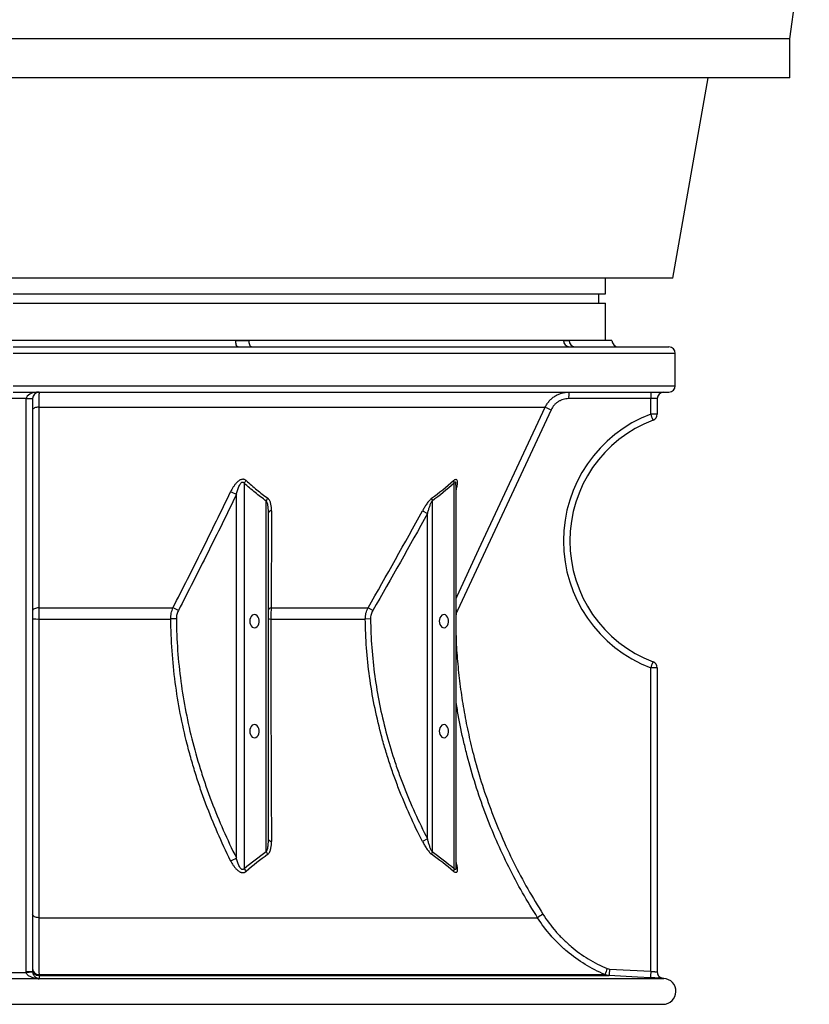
# Model space of a CAD drawing. Header units: millimetres. Extents: x 1228 to 2708, y 240 to 3424.
# Tile 2 of 7: x 1973 to 2583, y 240 to 1000. Entities that reach past the tile are written whole.
import ezdxf

# ---------------------------------------------------------------- set-up
doc = ezdxf.new("R2010")
doc.units = ezdxf.units.MM

msp = doc.modelspace()

# ---------------------------------------------------------------- linework, layer by layer
at = {"color": 7, "linetype": 'Continuous', "lineweight": 25}
for p, q in [((2568.12, 985.41), (2583.12, 1095.41)), ((2568.12, 985.41), (1368.12, 985.41)), ((2568.12, 955.41), (2568.12, 985.41)), ((2568.12, 955.41), (1368.12, 955.41)), ((2477.62, 800.52), (2504.94, 955.41)), ((2477.62, 800.52), (1458.62, 800.52)), ((2425.62, 788.52), (2425.62, 800.52)), ((1968.12, 788.52), (2425.62, 788.52)), ((2420.62, 781.22), (2420.62, 788.52)), ((1968.12, 781.22), (2425.62, 781.22)), ((2425.62, 752.52), (2425.62, 781.22)), ((2139.94, 752.52), (1796.31, 752.52)), ((1968.12, 747.52), (2474.62, 747.52)), ((2150.27, 752.52), (2139.94, 752.52)), ((2393.25, 752.52), (2150.27, 752.52)), ((2397.53, 752.52), (2393.25, 752.52)), ((2430.62, 752.52), (2397.53, 752.52)), ((2479.62, 717.52), (2479.62, 742.52)), ((1968.12, 712.52), (2474.62, 712.52)), ((1978.12, 707.52), (1958.12, 707.52)), ((1978.12, 707.52), (1983.12, 707.52)), ((1978.12, 264.89), (1978.12, 707.52)), ((1983.12, 707.52), (1983.12, 264.89)), ((1987.91, 700.97), (2379.16, 700.97)), ((2460.69, 707.52), (2397.23, 707.52)), ((2460.69, 695.59), (2460.69, 707.52)), ((2465.62, 707.52), (2460.69, 707.52)), ((2465.62, 707.52), (2465.62, 695.59)), ((2383.62, 698.86), (2311.22, 543.76)), ((2465.62, 695.59), (2460.69, 695.59)), ((2146.57, 642.12), (2146.57, 344.46)), ((2308.73, 344.46), (2308.73, 642.12)), ((2310.15, 640.61), (2310.15, 640.84)), ((2310.19, 345.77), (2310.19, 640.61)), ((2140.53, 352.65), (2140.53, 633.4)), ((2163.6, 357.55), (2163.6, 628.39)), ((2291.69, 628.39), (2291.69, 357.55)), ((2165.07, 618.81), (2165.07, 367.41)), ((2284.32, 620.92), (2288.15, 618.81)), ((2288.15, 367.41), (2288.15, 618.81)), ((1987.86, 545.88), (2091.54, 545.88)), ((2167.4, 545.88), (2242.23, 545.88)), ((2245.9, 543.76), (2242.23, 545.88)), ((1987.83, 537.24), (2089.83, 537.24)), ((2167.11, 537.24), (2240.13, 537.24)), ((2244.16, 537.29), (2240.13, 537.24)), ((2460.69, 265.02), (2460.69, 499.44)), ((2465.62, 499.44), (2460.69, 499.44)), ((2465.62, 499.44), (2465.62, 264.51)), ((2288.15, 367.41), (2284.28, 365.4)), ((1987.92, 306.4), (2373.21, 306.4)), ((2428.74, 266.7), (2460.69, 265.02)), ((1978.12, 264.89), (1983.12, 264.89)), ((1978.15, 264.2), (1983.14, 264.54)), ((1988.04, 262.48), (2425.18, 262.48)), ((1988.11, 261.7), (2428.54, 261.7)), ((2470.65, 259.51), (2470.36, 259.52)), ((1466.62, 239.52), (2469.62, 239.52))]:
    msp.add_line(p, q, dxfattribs=at)
at = {"color": 1, "linetype": 'Continuous', "lineweight": 25}
for p, q in [((2479.62, 742.52), (1968.12, 742.52)), ((1968.12, 717.52), (2479.62, 717.52)), ((1988.11, 259.51), (2470.65, 259.51)), ((1968.12, 239.52), (2470.17, 239.52))]:
    msp.add_line(p, q, dxfattribs=at)
at = {"color": 7, "linetype": 'Continuous', "lineweight": 25, "flags": 128}
for points in [[(2141.8, 747.52), (2141.44, 747.61), (2141.09, 747.9), (2140.77, 748.36), (2140.48, 748.98), (2140.25, 749.74), (2140.08, 750.6), (2139.98, 751.54), (2139.94, 752.52)], [(2152.24, 747.52), (2151.85, 747.61), (2151.48, 747.9), (2151.14, 748.36), (2150.84, 748.98), (2150.6, 749.74), (2150.42, 750.6), (2150.3, 751.54), (2150.27, 752.52)], [(1987.91, 700.97), (1986.96, 700.91), (1986.06, 700.78), (1985.23, 700.58), (1984.51, 700.32), (1983.92, 700), (1983.48, 699.65), (1983.22, 699.26), (1983.12, 698.86)], [(1987.91, 700.97), (1987.9, 691.91), (1987.9, 655.66), (1987.86, 545.88)], [(1987.86, 545.88), (1986.92, 545.82), (1986.03, 545.68), (1985.21, 545.48), (1984.5, 545.22), (1983.91, 544.9), (1983.48, 544.55), (1983.21, 544.16), (1983.12, 543.76)], [(2150.85, 535.57), (2150.99, 534.19), (2151.38, 532.92), (2152, 531.84), (2152.8, 531.04), (2153.73, 530.57), (2154.71, 530.48), (2155.67, 530.76), (2156.54, 531.4), (2157.26, 532.35), (2157.77, 533.53), (2158.03, 534.87), (2158.03, 536.26), (2157.77, 537.6), (2157.26, 538.78), (2156.54, 539.73), (2155.67, 540.37), (2154.71, 540.65), (2153.73, 540.56), (2152.8, 540.09), (2152, 539.29), (2151.38, 538.22), (2150.99, 536.94), (2150.85, 535.57)], [(2297.23, 535.57), (2297.36, 534.19), (2297.75, 532.92), (2298.37, 531.84), (2299.17, 531.04), (2300.1, 530.57), (2301.08, 530.48), (2302.04, 530.76), (2302.91, 531.4), (2303.63, 532.35), (2304.14, 533.53), (2304.4, 534.87), (2304.4, 536.26), (2304.14, 537.6), (2303.63, 538.78), (2302.91, 539.73), (2302.04, 540.37), (2301.08, 540.65), (2300.1, 540.56), (2299.17, 540.09), (2298.37, 539.29), (2297.75, 538.22), (2297.36, 536.94), (2297.23, 535.57)], [(2094.14, 537.29), (2093.64, 537.28), (2093.11, 537.27), (2092.57, 537.27), (2092.02, 537.26), (2091.46, 537.26), (2090.91, 537.25), (2090.36, 537.25), (2089.83, 537.24)], [(2150.85, 450.57), (2150.99, 449.19), (2151.38, 447.92), (2152, 446.84), (2152.8, 446.04), (2153.73, 445.57), (2154.71, 445.48), (2155.67, 445.76), (2156.54, 446.4), (2157.26, 447.35), (2157.77, 448.53), (2158.03, 449.87), (2158.03, 451.26), (2157.77, 452.6), (2157.26, 453.78), (2156.54, 454.73), (2155.67, 455.37), (2154.71, 455.65), (2153.73, 455.56), (2152.8, 455.09), (2152, 454.29), (2151.38, 453.22), (2150.99, 451.94), (2150.85, 450.57)], [(2297.23, 450.57), (2297.36, 449.19), (2297.75, 447.92), (2298.37, 446.84), (2299.17, 446.04), (2300.1, 445.57), (2301.08, 445.48), (2302.04, 445.76), (2302.91, 446.4), (2303.63, 447.35), (2304.14, 448.53), (2304.4, 449.87), (2304.4, 451.26), (2304.14, 452.6), (2303.63, 453.78), (2302.91, 454.73), (2302.04, 455.37), (2301.08, 455.65), (2300.1, 455.56), (2299.17, 455.09), (2298.37, 454.29), (2297.75, 453.22), (2297.36, 451.94), (2297.23, 450.57)], [(1987.92, 306.4), (1986.97, 306.47), (1986.07, 306.63), (1985.24, 306.89), (1984.52, 307.22), (1983.93, 307.62), (1983.49, 308.08), (1983.22, 308.57), (1983.12, 309.08)], [(1988.11, 261.7), (1988.11, 261.18), (1988.11, 259.51)], [(2460.5, 260.03), (2450.52, 260.55), (2428.54, 261.7)]]:
    msp.add_lwpolyline(points, dxfattribs=at)
at = {"color": 1, "linetype": 'Continuous', "lineweight": 25, "flags": 128}
for points in [[(2310.19, 553.21), (2311, 554.94), (2327.92, 591.18), (2379.16, 700.97)], [(2311.22, 543.76), (2310.37, 544.16), (2310.19, 544.25)], [(2470.36, 259.52), (2469.43, 259.66), (2468.64, 259.92)]]:
    msp.add_lwpolyline(points, dxfattribs=at)
at = {"color": 7, "linetype": 'Continuous', "lineweight": 25}
for centre, radius, start, end in [((2398.06, 752.32), 4.81, 177.69044, 267.48727), ((2402.35, 752.35), 4.83, 177.95364, 267.79583), ((2435.62, 752.52), 5, 180, 270), ((2474.62, 742.52), 5, 0, 90), ((2474.62, 717.52), 5, 270, 0), ((1988.12, 707.52), 5, 90, 180), ((2486.81, 708.77), 89.59, 177.60086, 180.7993), ((2550.27, 708.77), 89.59, 177.60086, 180.7993), ((2470.62, 707.52), 5, 90, 180), ((2476.15, 899.9), 221.32, 244.00907, 245.2867), ((2498.19, 597.52), 105, 110.92483, 249.07517), ((2372.16, 660.42), 95.26, 18.6775, 21.67033), ((2460.62, 695.59), 5, 290.92483, 360), ((2498.12, 597.52), 100, 110.92483, 249.07517), ((2153.71, 638.86), 7.85, 136.8275, 155.4744), ((2313.11, 644.21), 4.86, 179.67551, 205.42503), ((2130.33, 617.53), 18.86, 57.26812, 72.41188), ((2170.76, 625.78), 7.62, 141.68389, 159.94939), ((2296.63, 630.26), 5.28, 177.34638, 200.71174), ((2167.87, 618.02), 2.91, 94.26761, 164.3313), ((2085.4, 528.67), 18.27, 55.69365, 70.3415), ((2167.77, 543.12), 2.78, 97.63795, 166.64193), ((1986.7, 663.8), 126.56, 268.38107, 270.51244), ((2166.79, 568.63), 31.39, 266.85867, 270.59812), ((2372.16, 534.62), 95.26, 338.32967, 341.3225), ((2460.62, 499.44), 5, 0, 69.07517), ((2167.79, 368.25), 2.85, 197.04911, 266.6737), ((2130.36, 367.89), 18.32, 288.07593, 303.71638), ((2170.77, 360.16), 7.62, 199.96794, 218.29732), ((2296.64, 355.69), 5.28, 159.36644, 182.80506), ((2153.76, 347.46), 7.79, 202.64215, 222.57318), ((2313.22, 342.5), 4.9, 156.36, 183.58192), ((2469.8, 161.45), 174.19, 122.05407, 123.67893), ((1987.93, 267.28), 4.81, 182.38195, 271.32658), ((1988.12, 266.7), 5, 180.03912, 269.90917), ((2517.56, 227.62), 98.73, 156.43878, 159.32497), ((2518.44, 260.75), 89.9, 176.20783, 179.39288), ((1987.24, 258.11), 1.47, 87.16686, 118.65491), ((1988.12, 264.51), 5.01, 260.63641, 269.88095), ((2550.37, 259.08), 89.87, 176.20715, 179.3932), ((2470.62, 264.51), 5, 180, 267.02981), ((2470.62, 264.51), 5, 180, 246.61841), ((2470.12, 249.52), 10, 270.24278, 87), ((2469.62, 367.52), 128, 270, 270.24278)]:
    msp.add_arc(centre, radius, start, end, dxfattribs=at)
msp.add_ellipse((1988.12, 707.52), major_axis=(10, 0), ratio=0.5, start_param=1.570796, end_param=3.141593, dxfattribs=at)
for points, knots in [([(2139.94, 752.52), (2140.81, 752.52), (2141.67, 752.49), (2143.39, 752.44), (2144.26, 752.42), (2145.98, 752.42), (2146.84, 752.44), (2148.55, 752.49), (2149.41, 752.52), (2150.27, 752.52)], [0, 0, 0, 0, 0.25, 0.25, 0.5, 0.5, 0.75, 0.75, 1, 1, 1, 1]), ([(2393.25, 752.52), (2393.62, 752.52), (2393.98, 752.49), (2394.7, 752.44), (2395.06, 752.42), (2395.78, 752.42), (2396.13, 752.44), (2396.83, 752.49), (2397.18, 752.52), (2397.53, 752.52)], [0, 0, 0, 0, 0.25, 0.25, 0.5, 0.5, 0.75, 0.75, 1, 1, 1, 1]), ([(1988.12, 712.52), (1988.11, 712.52), (1988.1, 712.45), (1988.08, 712.18), (1988.07, 711.99), (1988.05, 711.59), (1988.05, 711.44), (1988.04, 711.11), (1988.03, 710.93), (1988.02, 710.35), (1988.01, 709.9), (1987.99, 709.14), (1987.99, 708.87), (1987.98, 708.31), (1987.97, 708.01), (1987.96, 707.09), (1987.95, 706.42), (1987.94, 705.01), (1987.93, 704.26), (1987.92, 703.07), (1987.92, 702.66), (1987.91, 701.83), (1987.91, 701.4), (1987.91, 700.97)], [0, 0, 0, 0, 0.125, 0.125, 0.25, 0.25, 0.3125, 0.3125, 0.375, 0.375, 0.5, 0.5, 0.5625, 0.5625, 0.625, 0.625, 0.75, 0.75, 0.875, 0.875, 0.9375, 0.9375, 1, 1, 1, 1]), ([(2379.16, 700.97), (2379.56, 701.83), (2380.02, 702.66), (2381.05, 704.24), (2381.62, 704.99), (2382.56, 706.05), (2382.88, 706.4), (2383.56, 707.07), (2383.91, 707.39), (2384.98, 708.31), (2385.74, 708.87), (2386.93, 709.63), (2387.34, 709.87), (2388.17, 710.32), (2388.6, 710.54), (2389.9, 711.12), (2390.78, 711.45), (2392.58, 711.98), (2393.51, 712.18), (2394.92, 712.38), (2395.39, 712.43), (2396.34, 712.5), (2396.82, 712.52), (2397.3, 712.52)], [0, 0, 0, 0, 0.125, 0.125, 0.25, 0.25, 0.3125, 0.3125, 0.375, 0.375, 0.5, 0.5, 0.5625, 0.5625, 0.625, 0.625, 0.75, 0.75, 0.875, 0.875, 0.9375, 0.9375, 1, 1, 1, 1]), ([(2397.23, 707.52), (2396.51, 707.52), (2395.8, 707.47), (2394.38, 707.26), (2393.69, 707.11), (2392.34, 706.72), (2391.67, 706.47), (2390.7, 706.03), (2390.38, 705.87), (2389.76, 705.53), (2389.45, 705.35), (2388.56, 704.78), (2387.99, 704.36), (2387.18, 703.67), (2386.92, 703.43), (2386.41, 702.93), (2386.17, 702.67), (2385, 701.34), (2384.23, 700.15), (2383.62, 698.86)], [0, 0, 0, 0, 0.125, 0.125, 0.25, 0.25, 0.375, 0.375, 0.4375, 0.4375, 0.5, 0.5, 0.625, 0.625, 0.6875, 0.6875, 0.75, 0.75, 1, 1, 1, 1]), ([(2147.98, 644.23), (2147.76, 644.44), (2147.52, 644.61), (2146.99, 644.91), (2146.71, 645.03), (2146.26, 645.14), (2146.1, 645.17), (2145.78, 645.21), (2145.62, 645.21), (2145.13, 645.2), (2144.78, 645.15), (2144.11, 644.96), (2143.78, 644.83), (2143.13, 644.51), (2142.82, 644.33), (2142.22, 643.92), (2141.93, 643.7), (2141.37, 643.22), (2141.1, 642.97), (2140.32, 642.18), (2139.84, 641.63), (2138.93, 640.47), (2138.52, 639.87), (2137.34, 638.05), (2136.65, 636.79), (2136.03, 635.51)], [0, 0, 0, 0, 0.0625, 0.0625, 0.125, 0.125, 0.15625, 0.15625, 0.1875, 0.1875, 0.25, 0.25, 0.3125, 0.3125, 0.375, 0.375, 0.4375, 0.4375, 0.5, 0.5, 0.625, 0.625, 0.75, 0.75, 1, 1, 1, 1]), ([(2140.53, 633.4), (2140.79, 634.45), (2141.07, 635.5), (2141.55, 637.06), (2141.72, 637.58), (2142.09, 638.61), (2142.29, 639.12), (2142.72, 640.13), (2142.96, 640.63), (2143.36, 641.35), (2143.5, 641.58), (2143.81, 642.03), (2143.97, 642.24), (2144.35, 642.64), (2144.55, 642.82), (2144.9, 643.01), (2145.03, 643.06), (2145.27, 643.1), (2145.4, 643.1), (2145.64, 643.05), (2145.75, 643.01), (2145.95, 642.88), (2146.05, 642.81), (2146.3, 642.55), (2146.44, 642.34), (2146.57, 642.12)], [0, 0, 0, 0, 0.25, 0.25, 0.375, 0.375, 0.5, 0.5, 0.625, 0.625, 0.6875, 0.6875, 0.75, 0.75, 0.8125, 0.8125, 0.84375, 0.84375, 0.875, 0.875, 0.90625, 0.90625, 0.9375, 0.9375, 1, 1, 1, 1]), ([(2163.6, 628.39), (2160.69, 630.48), (2157.81, 632.68), (2152.13, 637.26), (2149.33, 639.65), (2146.57, 642.12)], [0, 0, 0, 0, 0.5, 0.5, 1, 1, 1, 1]), ([(2147.98, 644.23), (2150.71, 641.77), (2153.47, 639.38), (2159.07, 634.79), (2161.9, 632.6), (2164.78, 630.5)], [0, 0, 0, 0, 0.5, 0.5, 1, 1, 1, 1]), ([(2091.54, 545.88), (2099.14, 560.69), (2106.63, 575.58), (2121.44, 605.47), (2128.77, 620.47), (2136.03, 635.51)], [0, 0, 0, 0, 0.5, 0.5, 1, 1, 1, 1]), ([(2140.53, 633.4), (2133.22, 618.35), (2125.84, 603.35), (2110.9, 573.46), (2103.35, 558.58), (2095.69, 543.76)], [0, 0, 0, 0, 0.5, 0.5, 1, 1, 1, 1]), ([(2163.6, 628.39), (2163.71, 628.23), (2163.8, 628.06), (2163.97, 627.71), (2164.05, 627.53), (2164.25, 626.97), (2164.35, 626.59), (2164.53, 625.81), (2164.61, 625.41), (2164.73, 624.6), (2164.79, 624.19), (2164.92, 622.97), (2164.98, 622.14), (2165.05, 620.48), (2165.07, 619.65), (2165.07, 618.81)], [0, 0, 0, 0, 0.0625, 0.0625, 0.125, 0.125, 0.25, 0.25, 0.375, 0.375, 0.5, 0.5, 0.75, 0.75, 1, 1, 1, 1]), ([(2167.65, 620.92), (2167.65, 621.84), (2167.62, 622.74), (2167.45, 624.51), (2167.32, 625.38), (2167.03, 626.64), (2166.91, 627.05), (2166.64, 627.85), (2166.48, 628.24), (2166.11, 628.98), (2165.9, 629.33), (2165.52, 629.81), (2165.39, 629.96), (2165.1, 630.25), (2164.95, 630.38), (2164.78, 630.5)], [0, 0, 0, 0, 0.25, 0.25, 0.5, 0.5, 0.625, 0.625, 0.75, 0.75, 0.875, 0.875, 0.9375, 0.9375, 1, 1, 1, 1]), ([(2291.35, 630.5), (2291.02, 630.26), (2290.69, 629.97), (2290.04, 629.33), (2289.71, 628.98), (2289.08, 628.24), (2288.77, 627.85), (2288.15, 627.05), (2287.85, 626.63), (2286.98, 625.37), (2286.42, 624.5), (2285.34, 622.74), (2284.82, 621.84), (2284.32, 620.92)], [0, 0, 0, 0, 0.125, 0.125, 0.25, 0.25, 0.375, 0.375, 0.5, 0.5, 0.75, 0.75, 1, 1, 1, 1]), ([(2288.15, 618.81), (2288.39, 619.65), (2288.63, 620.48), (2289.13, 622.14), (2289.39, 622.97), (2289.95, 624.6), (2290.25, 625.41), (2290.74, 626.59), (2290.91, 626.98), (2291.19, 627.54), (2291.28, 627.72), (2291.48, 628.06), (2291.58, 628.23), (2291.69, 628.39)], [0, 0, 0, 0, 0.25, 0.25, 0.5, 0.5, 0.75, 0.75, 0.875, 0.875, 0.9375, 0.9375, 1, 1, 1, 1]), ([(1987.86, 545.88), (1987.85, 544.52), (1987.84, 543.12), (1987.84, 540.96), (1987.84, 540.22), (1987.83, 538.74), (1987.83, 537.99), (1987.83, 537.24)], [0, 0, 0, 0, 0.5, 0.5, 0.75, 0.75, 1, 1, 1, 1]), ([(2089.83, 537.24), (2089.82, 538), (2089.86, 538.75), (2090, 540.24), (2090.11, 540.98), (2090.55, 543.16), (2090.98, 544.55), (2091.54, 545.88)], [0, 0, 0, 0, 0.25, 0.25, 0.5, 0.5, 1, 1, 1, 1]), ([(2095.69, 543.76), (2095.19, 542.78), (2094.79, 541.75), (2094.39, 540.11), (2094.29, 539.55), (2094.16, 538.43), (2094.13, 537.86), (2094.14, 537.29)], [0, 0, 0, 0, 0.5, 0.5, 0.75, 0.75, 1, 1, 1, 1]), ([(2167.4, 545.88), (2167.35, 545.21), (2167.31, 544.53), (2167.24, 543.12), (2167.21, 542.4), (2167.14, 540.23), (2167.11, 538.75), (2167.11, 537.24)], [0, 0, 0, 0, 0.25, 0.25, 0.5, 0.5, 1, 1, 1, 1]), ([(2240.13, 537.24), (2240.12, 538), (2240.16, 538.74), (2240.33, 540.24), (2240.47, 540.98), (2241, 543.16), (2241.54, 544.54), (2242.23, 545.88)], [0, 0, 0, 0, 0.25, 0.25, 0.5, 0.5, 1, 1, 1, 1]), ([(2245.9, 543.76), (2245.33, 542.78), (2244.89, 541.74), (2244.45, 540.11), (2244.33, 539.55), (2244.19, 538.42), (2244.15, 537.86), (2244.16, 537.29)], [0, 0, 0, 0, 0.5, 0.5, 0.75, 0.75, 1, 1, 1, 1]), ([(1987.83, 537.24), (1987.83, 527.02), (1987.83, 516.86), (1987.84, 496.66), (1987.84, 486.63), (1987.84, 466.68), (1987.84, 456.77), (1987.85, 437.07), (1987.85, 427.29), (1987.86, 412.7), (1987.86, 407.85), (1987.87, 400.6), (1987.87, 398.19), (1987.87, 393.38), (1987.87, 390.97), (1987.87, 383.79), (1987.88, 379.03), (1987.88, 369.58), (1987.88, 364.9), (1987.89, 355.6), (1987.89, 350.99), (1987.9, 341.83), (1987.9, 337.3), (1987.91, 323.83), (1987.91, 315.03), (1987.92, 306.4)], [0, 0, 0, 0, 0.125, 0.125, 0.25, 0.25, 0.375, 0.375, 0.5, 0.5, 0.5625, 0.5625, 0.59375, 0.59375, 0.625, 0.625, 0.6875, 0.6875, 0.75, 0.75, 0.8125, 0.8125, 0.875, 0.875, 1, 1, 1, 1]), ([(2136.05, 350.47), (2128.97, 364.68), (2122.6, 379.27), (2115.58, 398.04), (2114.22, 401.81), (2111.61, 409.42), (2110.34, 413.26), (2107.93, 420.97), (2106.77, 424.84), (2104.56, 432.64), (2103.51, 436.55), (2098.53, 456.2), (2095.45, 472.12), (2092.24, 496.34), (2091.41, 504.47), (2090.24, 520.83), (2089.91, 529.03), (2089.83, 537.24)], [0, 0, 0, 0, 0.25, 0.25, 0.3125, 0.3125, 0.375, 0.375, 0.4375, 0.4375, 0.5, 0.5, 0.75, 0.75, 0.875, 0.875, 1, 1, 1, 1]), ([(2094.14, 537.29), (2094.3, 520.95), (2095.49, 504.84), (2099.76, 473.04), (2102.85, 457.35), (2108.82, 434.12), (2111.03, 426.43), (2114.07, 416.88), (2114.69, 414.97), (2115.96, 411.16), (2116.6, 409.27), (2118.58, 403.6), (2119.95, 399.85), (2127.01, 381.23), (2133.42, 366.74), (2140.53, 352.65)], [0, 0, 0, 0, 0.25, 0.25, 0.5, 0.5, 0.625, 0.625, 0.65625, 0.65625, 0.6875, 0.6875, 0.75, 0.75, 1, 1, 1, 1]), ([(2167.11, 537.24), (2167.12, 522.2), (2167.13, 507.34), (2167.18, 477.95), (2167.22, 463.43), (2167.28, 441.88), (2167.31, 434.74), (2167.35, 424.09), (2167.36, 420.55), (2167.39, 413.49), (2167.41, 409.97), (2167.44, 402.96), (2167.45, 399.47), (2167.48, 392.55), (2167.5, 389.11), (2167.55, 378.84), (2167.59, 372.08), (2167.62, 365.4)], [0, 0, 0, 0, 0.25, 0.25, 0.5, 0.5, 0.625, 0.625, 0.6875, 0.6875, 0.75, 0.75, 0.8125, 0.8125, 0.875, 0.875, 1, 1, 1, 1]), ([(2284.28, 365.4), (2277.43, 378.72), (2271.28, 392.35), (2264.53, 409.8), (2263.23, 413.31), (2260.72, 420.36), (2259.52, 423.9), (2257.22, 431.02), (2256.11, 434.6), (2254.01, 441.79), (2253.02, 445.39), (2248.31, 463.44), (2245.41, 478.01), (2241.4, 507.42), (2240.29, 522.26), (2240.13, 537.24)], [0, 0, 0, 0, 0.25, 0.25, 0.3125, 0.3125, 0.375, 0.375, 0.4375, 0.4375, 0.5, 0.5, 0.75, 0.75, 1, 1, 1, 1]), ([(2244.16, 537.29), (2244.33, 522.4), (2245.44, 507.7), (2249.45, 478.64), (2252.34, 464.27), (2257.94, 442.97), (2260.02, 435.91), (2263.45, 425.38), (2264.65, 421.88), (2267.14, 414.9), (2268.44, 411.42), (2275.18, 394.12), (2281.32, 380.61), (2288.15, 367.41)], [0, 0, 0, 0, 0.25, 0.25, 0.5, 0.5, 0.625, 0.625, 0.6875, 0.6875, 0.75, 0.75, 1, 1, 1, 1]), ([(2165.07, 367.41), (2165.07, 366.55), (2165.05, 365.69), (2164.98, 363.98), (2164.93, 363.13), (2164.75, 361.45), (2164.63, 360.61), (2164.36, 359.4), (2164.25, 359), (2164.05, 358.43), (2163.98, 358.24), (2163.81, 357.89), (2163.72, 357.72), (2163.6, 357.55)], [0, 0, 0, 0, 0.25, 0.25, 0.5, 0.5, 0.75, 0.75, 0.875, 0.875, 0.9375, 0.9375, 1, 1, 1, 1]), ([(2164.78, 355.43), (2165.12, 355.68), (2165.41, 355.98), (2165.91, 356.64), (2166.12, 357.01), (2166.5, 357.78), (2166.65, 358.19), (2166.92, 359.02), (2167.04, 359.46), (2167.32, 360.77), (2167.45, 361.67), (2167.6, 363.51), (2167.63, 364.45), (2167.62, 365.4)], [0, 0, 0, 0, 0.125, 0.125, 0.25, 0.25, 0.375, 0.375, 0.5, 0.5, 0.75, 0.75, 1, 1, 1, 1]), ([(2284.28, 365.4), (2284.77, 364.45), (2285.28, 363.51), (2286.35, 361.66), (2286.91, 360.76), (2287.79, 359.45), (2288.09, 359.02), (2288.71, 358.19), (2289.03, 357.78), (2289.67, 357.02), (2290, 356.65), (2290.67, 355.98), (2291.02, 355.68), (2291.36, 355.43)], [0, 0, 0, 0, 0.25, 0.25, 0.5, 0.5, 0.625, 0.625, 0.75, 0.75, 0.875, 0.875, 1, 1, 1, 1]), ([(2291.69, 357.55), (2291.58, 357.71), (2291.47, 357.89), (2291.27, 358.25), (2291.17, 358.43), (2290.89, 359.01), (2290.72, 359.4), (2290.39, 360.21), (2290.23, 360.62), (2289.93, 361.45), (2289.79, 361.87), (2289.37, 363.13), (2289.11, 363.98), (2288.61, 365.69), (2288.38, 366.55), (2288.15, 367.41)], [0, 0, 0, 0, 0.0625, 0.0625, 0.125, 0.125, 0.25, 0.25, 0.375, 0.375, 0.5, 0.5, 0.75, 0.75, 1, 1, 1, 1]), ([(2136.05, 350.47), (2136.67, 349.22), (2137.36, 348.01), (2138.55, 346.26), (2138.98, 345.69), (2139.9, 344.58), (2140.39, 344.05), (2141.18, 343.32), (2141.45, 343.09), (2142.03, 342.64), (2142.32, 342.43), (2142.93, 342.06), (2143.25, 341.89), (2143.73, 341.68), (2143.9, 341.62), (2144.22, 341.5), (2144.39, 341.46), (2144.72, 341.38), (2144.88, 341.35), (2145.21, 341.3), (2145.38, 341.29), (2145.86, 341.29), (2146.17, 341.32), (2146.62, 341.43), (2146.76, 341.47), (2147.04, 341.58), (2147.17, 341.64), (2147.56, 341.84), (2147.8, 342), (2148.02, 342.19)], [0, 0, 0, 0, 0.25, 0.25, 0.375, 0.375, 0.5, 0.5, 0.5625, 0.5625, 0.625, 0.625, 0.6875, 0.6875, 0.71875, 0.71875, 0.75, 0.75, 0.78125, 0.78125, 0.8125, 0.8125, 0.875, 0.875, 0.90625, 0.90625, 0.9375, 0.9375, 1, 1, 1, 1]), ([(2146.57, 344.46), (2146.44, 344.26), (2146.31, 344.08), (2145.98, 343.77), (2145.78, 343.65), (2145.44, 343.57), (2145.32, 343.57), (2145.08, 343.6), (2144.97, 343.63), (2144.62, 343.78), (2144.41, 343.94), (2144.03, 344.29), (2143.86, 344.49), (2143.54, 344.9), (2143.39, 345.12), (2142.98, 345.79), (2142.74, 346.25), (2142.3, 347.2), (2142.1, 347.69), (2141.72, 348.66), (2141.55, 349.16), (2141.07, 350.64), (2140.79, 351.64), (2140.53, 352.65)], [0, 0, 0, 0, 0.0625, 0.0625, 0.125, 0.125, 0.15625, 0.15625, 0.1875, 0.1875, 0.25, 0.25, 0.3125, 0.3125, 0.375, 0.375, 0.5, 0.5, 0.625, 0.625, 0.75, 0.75, 1, 1, 1, 1]), ([(1987.92, 306.4), (1987.93, 301.51), (1987.94, 296.92), (1987.95, 288.31), (1987.96, 284.29), (1987.98, 278.7), (1987.99, 276.91), (1987.99, 274.36), (1988, 273.54), (1988, 271.93), (1988, 271.15), (1988.02, 267.37), (1988.03, 264.73), (1988.04, 262.48)], [0, 0, 0, 0, 0.25, 0.25, 0.5, 0.5, 0.625, 0.625, 0.6875, 0.6875, 0.75, 0.75, 1, 1, 1, 1]), ([(2425.18, 262.48), (2419.84, 264.73), (2414.74, 267.35), (2405, 273.32), (2400.36, 276.67), (2393.75, 282.24), (2391.6, 284.19), (2388.51, 287.23), (2387.49, 288.27), (2385.51, 290.37), (2384.53, 291.45), (2379.78, 296.89), (2376.32, 301.51), (2373.21, 306.4)], [0, 0, 0, 0, 0.25, 0.25, 0.5, 0.5, 0.625, 0.625, 0.6875, 0.6875, 0.75, 0.75, 1, 1, 1, 1]), ([(2377.36, 309.08), (2380.34, 304.4), (2383.64, 299.99), (2389.07, 293.77), (2390.96, 291.77), (2393.91, 288.86), (2394.92, 287.91), (2396.97, 286.04), (2398.01, 285.13), (2403.28, 280.68), (2407.73, 277.47), (2417.06, 271.75), (2421.94, 269.24), (2427.05, 267.08)], [0, 0, 0, 0, 0.25, 0.25, 0.375, 0.375, 0.4375, 0.4375, 0.5, 0.5, 0.75, 0.75, 1, 1, 1, 1]), ([(1988.08, 259.26), (1981.43, 259.3), (1974.78, 259.32), (1961.47, 259.32), (1954.82, 259.3), (1948.17, 259.26)], [0, 0, 0, 0, 0.5, 0.5, 1, 1, 1, 1]), ([(1986.54, 259.39), (1986.1, 259.44), (1985.68, 259.5), (1984.85, 259.64), (1984.44, 259.73), (1983.23, 260.03), (1982.43, 260.3), (1981.29, 260.81), (1980.92, 261), (1980.19, 261.44), (1979.84, 261.69), (1979.35, 262.11), (1979.2, 262.26), (1978.91, 262.58), (1978.77, 262.76), (1978.52, 263.13), (1978.42, 263.33), (1978.24, 263.75), (1978.18, 263.97), (1978.15, 264.2)], [0, 0, 0, 0, 0.125, 0.125, 0.25, 0.25, 0.5, 0.5, 0.625, 0.625, 0.75, 0.75, 0.8125, 0.8125, 0.875, 0.875, 0.9375, 0.9375, 1, 1, 1, 1]), ([(1983.14, 264.54), (1983.15, 264.32), (1983.18, 264.12), (1983.26, 263.71), (1983.31, 263.52), (1983.42, 263.15), (1983.48, 262.98), (1983.62, 262.66), (1983.69, 262.51), (1983.92, 262.08), (1984.09, 261.83), (1984.43, 261.38), (1984.61, 261.18), (1985.16, 260.63), (1985.55, 260.34), (1986.16, 259.99), (1986.36, 259.89), (1986.69, 259.76), (1986.81, 259.72), (1987.05, 259.64), (1987.17, 259.6), (1987.31, 259.57)], [0, 0, 0, 0, 0.0625, 0.0625, 0.125, 0.125, 0.1875, 0.1875, 0.25, 0.25, 0.375, 0.375, 0.5, 0.5, 0.75, 0.75, 0.875, 0.875, 0.9375, 0.9375, 1, 1, 1, 1]), ([(1986.54, 259.39), (1986.79, 259.37), (1987.04, 259.34), (1987.3, 259.32), (1987.55, 259.3), (1987.81, 259.28), (1988.06, 259.26), (1988.07, 259.26), (1988.07, 259.26), (1988.08, 259.26)], [0, 0, 0, 0, 0.000795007, 0.000795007, 0.000795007, 0.001590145, 0.001590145, 0.001590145, 0.001610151, 0.001610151, 0.001610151, 0.001610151]), ([(2470.36, 259.52), (2470.36, 259.52), (2470.3, 259.52), (2470.05, 259.54), (2469.86, 259.55), (2469.49, 259.56), (2469.35, 259.57), (2469.05, 259.59), (2468.88, 259.6), (2468.34, 259.62), (2467.93, 259.64), (2467.02, 259.69), (2466.52, 259.72), (2465.45, 259.77), (2464.88, 259.8), (2463.98, 259.85), (2463.68, 259.86), (2463.06, 259.9), (2462.74, 259.91), (2461.8, 259.96), (2461.16, 260), (2460.5, 260.03)], [0, 0, 0, 0, 0.125, 0.125, 0.25, 0.25, 0.3125, 0.3125, 0.375, 0.375, 0.5, 0.5, 0.625, 0.625, 0.75, 0.75, 0.8125, 0.8125, 0.875, 0.875, 1, 1, 1, 1]), ([(2460.69, 265.02), (2461.02, 264.99), (2461.34, 264.96), (2461.81, 264.91), (2461.97, 264.89), (2462.28, 264.86), (2462.43, 264.84), (2462.88, 264.8), (2463.16, 264.77), (2463.7, 264.71), (2463.95, 264.68), (2464.41, 264.64), (2464.61, 264.62), (2464.88, 264.59), (2464.96, 264.58), (2465.12, 264.56), (2465.19, 264.56), (2465.37, 264.54), (2465.47, 264.53), (2465.59, 264.52), (2465.62, 264.51), (2465.62, 264.51)], [0, 0, 0, 0, 0.125, 0.125, 0.1875, 0.1875, 0.25, 0.25, 0.375, 0.375, 0.5, 0.5, 0.625, 0.625, 0.6875, 0.6875, 0.75, 0.75, 0.875, 0.875, 1, 1, 1, 1])]:
    msp.add_open_spline(points, degree=3, knots=knots, dxfattribs=at)
for points in [[(2291.35, 630.5), (2297.14, 634.69), (2302.77, 639.3), (2308.25, 644.23)], [(2308.73, 642.12), (2303.2, 637.18), (2297.52, 632.57), (2291.69, 628.39)], [(2167.65, 620.92), (2167.57, 595.78), (2167.49, 570.75), (2167.4, 545.88)], [(2242.23, 545.88), (2256.51, 570.75), (2270.51, 595.78), (2284.32, 620.92)], [(2288.15, 618.81), (2274.29, 593.67), (2260.24, 568.63), (2245.9, 543.76)], [(2146.57, 344.46), (2152.16, 349.03), (2157.83, 353.43), (2163.6, 357.55)], [(2164.78, 355.43), (2159.1, 351.26), (2153.52, 346.81), (2148.02, 342.19)], [(2308.32, 342.19), (2302.75, 346.81), (2297.1, 351.26), (2291.36, 355.43)], [(2291.69, 357.55), (2297.46, 353.43), (2303.13, 349.03), (2308.73, 344.46)], [(2427.05, 267.08), (2427.59, 266.86), (2428.15, 266.73), (2428.74, 266.7)], [(1958.1, 264.2), (1964.78, 264.22), (1971.47, 264.22), (1978.15, 264.2)], [(1978.15, 264.2), (1978.13, 264.42), (1978.12, 264.65), (1978.12, 264.89)], [(1983.12, 264.89), (1983.12, 264.77), (1983.13, 264.65), (1983.14, 264.54)], [(1987.31, 259.57), (1987.57, 259.5), (1987.83, 259.39), (1988.08, 259.26)], [(1988.04, 262.48), (1988.05, 262.25), (1988.08, 261.9), (1988.1, 261.73), (1988.11, 261.7)], [(1988.11, 259.51), (1988.1, 259.47), (1988.09, 259.39), (1988.08, 259.26)], [(2428.54, 261.7), (2427.96, 261.73), (2426.82, 261.9), (2425.72, 262.25), (2425.18, 262.48)]]:
    msp.add_open_spline(points, degree=3, dxfattribs=at)
at = {"color": 1, "linetype": 'Continuous', "lineweight": 25}
for points, knots in [([(2308.25, 644.23), (2308.6, 644.51), (2309.28, 645.07), (2310.15, 645.3), (2310.79, 644.94), (2311.19, 643.8), (2311.14, 641.71), (2310.76, 639.33), (2310.35, 637.73), (2310.19, 637.1)], [0, 0, 0, 0, 0.107937, 0.216531, 0.311324, 0.43776, 0.647386, 0.860929, 1, 1, 1, 1]), ([(2310.15, 640.84), (2310.16, 641.18), (2310.18, 641.92), (2310.04, 642.65), (2309.84, 643.01), (2309.68, 643.12), (2309.46, 643.07), (2309.12, 642.78), (2308.89, 642.39), (2308.73, 642.12)], [0, 0, 0, 0, 0.219137, 0.467807, 0.543907, 0.622075, 0.708346, 0.795011, 1, 1, 1, 1]), ([(2311.22, 543.76), (2311, 543.27), (2310.55, 542.23), (2310.31, 541.12), (2310.19, 540.55)], [0, 0, 0, 0, 0.4804574, 1, 1, 1, 1]), ([(2310.19, 524.59), (2310.23, 523), (2310.42, 515.59), (2311.46, 502.39), (2313.35, 484.93), (2316.01, 467.48), (2319.39, 450.07), (2323.83, 431.33), (2329.56, 411.35), (2336.8, 390.24), (2345.19, 369.37), (2354.75, 348.8), (2365.39, 328.56), (2373.37, 315.57), (2377.36, 309.08)], [0, 0, 0, 0, 0.020844, 0.097362, 0.173848, 0.251487, 0.329158, 0.406797, 0.504425, 0.602117, 0.699745, 0.799807, 0.899938, 1, 1, 1, 1]), ([(2373.21, 306.4), (2369.27, 312.8), (2361.39, 325.62), (2350.85, 345.58), (2341.19, 366.18), (2332.57, 387.44), (2325.03, 409.31), (2319.77, 427.57), (2315.38, 445.5), (2312.33, 459.65), (2310.74, 470.41), (2310.19, 474.08)], [0, 0, 0, 0, 0.125002, 0.250086, 0.375088, 0.503204, 0.631411, 0.759527, 0.81912, 0.938333, 1, 1, 1, 1]), ([(2310.19, 349.06), (2310.32, 348.59), (2310.71, 347.18), (2311.1, 345.15), (2311.28, 343.07), (2311.03, 341.75), (2310.38, 341.22), (2309.56, 341.34), (2308.83, 341.78), (2308.42, 342.11), (2308.32, 342.19)], [0, 0, 0, 0, 0.105665, 0.316881, 0.487452, 0.658457, 0.764112, 0.86998, 0.970789, 1, 1, 1, 1]), ([(2310.18, 345.76), (2310.18, 345.64), (2310.2, 344.98), (2310.12, 344.22), (2309.9, 343.71), (2309.73, 343.57), (2309.54, 343.56), (2309.24, 343.74), (2308.96, 344.09), (2308.77, 344.39), (2308.73, 344.46)], [0, 0, 0, 0, 0.078822, 0.426639, 0.534632, 0.60169, 0.689318, 0.765577, 0.942897, 1, 1, 1, 1])]:
    msp.add_open_spline(points, degree=3, knots=knots, dxfattribs=at)

doc.saveas('drawing.dxf')
